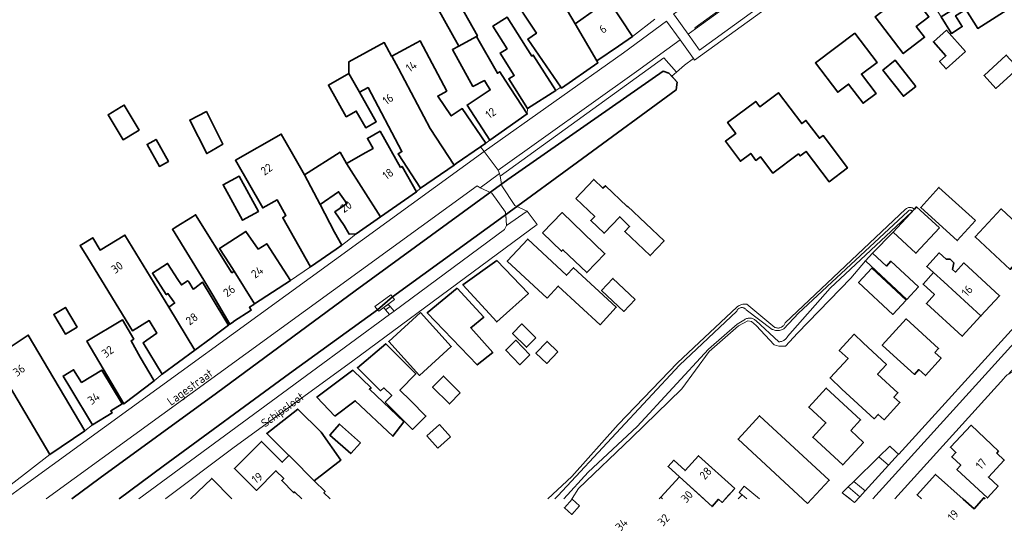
# Model space of a CAD drawing. Header units: metres. Extents: x 244832 to 245816, y 594581 to 595225.
# Tile 16 of 34: x 245302 to 245513, y 594581 to 594690. Entities that reach past the tile are written whole.
import ezdxf
from ezdxf.enums import TextEntityAlignment as Align

# ---------------------------------------------------------------- set-up
doc = ezdxf.new("R2010")
doc.units = ezdxf.units.M
for name, color, linetype, lineweight in [('B-XX-GK-BESCHOEIING-G', 130, 'GK-BESCHOEIING', 35), ('B-XX-GR-GROENVOORZIENING-GV', 80, 'Continuous', 18), ('B-XX-KW-KUNSTWERK_DEK-GV', 170, 'Continuous', 18), ('B-XX-KW-KUNSTWERK_STEIGER-GV', 170, 'Continuous', 18), ('B-XX-OG-BEBOUWING-GV', 7, 'Continuous', 35), ('B-XX-OG-BEBOUWING-T18', 10, 'Continuous', 18), ('B-XX-OG-BEBOUWING_OVERBOUWING-GV', 7, 'Continuous', 18), ('B-XX-OG-TERREIN_ERF-GV', 7, 'Continuous', 18), ('B-XX-OG-TOPOGRAFIE-T18', 10, 'Continuous', 18), ('B-XX-OG-WATER-GV', 130, 'Continuous', 18), ('B-XX-OG-WATER_SLOOT-GV', 120, 'Continuous', 18), ('B-XX-RI-HWA_GOOT_LIJNGOOT-G', 150, 'Continuous', 18), ('B-XX-VH-VERHARDING_OPEN-GV', 252, 'Continuous', 18)]:
    doc.layers.add(name, color=color, linetype=linetype, lineweight=lineweight)
doc.styles.add('NLCS-ISO-M-T18', font='NLCS-ISO.ttf', dxfattribs={"height": 1.8})
doc.linetypes.add('GK-BESCHOEIING', pattern='A,30,-5,[1,NLCS.SHX,S=1,R=0,X=0,Y=0],-5', length=40)

msp = doc.modelspace()

# ---------------------------------------------------------------- linework, layer by layer
at = {"layer": 'B-XX-GK-BESCHOEIING-G', "color": 252}
for points in [[(245439.93, 594678.95), (245406.66, 594655.8), (245374, 594632.01), (245344.27, 594610.09), (245319.38, 594591.98), (245313.3, 594587.49)], [(245378.73, 594627.97), (245381.96, 594630.73), (245405.86, 594648.03), (245422.62, 594660.32), (245442.67, 594674.96), (245442.91, 594676.6), (245441.1, 594678.58), (245439.93, 594678.95)], [(245323.43, 594587.49), (245332.88, 594594.5), (245359.94, 594614.35), (245378.73, 594627.97)]]:
    msp.add_lwpolyline(points, dxfattribs=at)
at = {"layer": 'B-XX-GR-GROENVOORZIENING-GV', "color": 252}
for points in [[(245440.08, 594681.82), (245442.74, 594678.75), (245444.48, 594680.26), (245446.43, 594681.67), (245443.56, 594685.64), (245434.18, 594678.87), (245404.59, 594657.81), (245404.9, 594657.11), (245405, 594656.5)], [(245488.18, 594594.71), (245486.12, 594596.49), (245480.72, 594591.24), (245483.15, 594589.21)], [(245482.03, 594587.98), (245479.52, 594590.06), (245478.24, 594588.82), (245480.9, 594586.74)]]:
    msp.add_lwpolyline(points, close=True, dxfattribs=at)
for points in [[(245313.3, 594587.49), (245319.38, 594591.98), (245344.27, 594610.09), (245374, 594632.01), (245406.66, 594655.8), (245439.93, 594678.95), (245441.1, 594678.58), (245441.74, 594677.88), (245442.74, 594678.75), (245440.08, 594681.82), (245405, 594656.5), (245404.9, 594657.11), (245400.72, 594654), (245400.08, 594654.42), (245307.85, 594587.49)], [(245327.66, 594587.49), (245364.6, 594614.66), (245381.33, 594626.97), (245380.49, 594627.96), (245380.11, 594628.44), (245381.01, 594629.09), (245381.48, 594628.65), (245382.29, 594627.68), (245405.96, 594645.09), (245406.39, 594645.95), (245406.29, 594647.16), (245406.2, 594648.27), (245405.86, 594648.03), (245381.96, 594630.73), (245378.73, 594627.97), (245359.94, 594614.35), (245332.88, 594594.5), (245323.43, 594587.49)]]:
    msp.add_lwpolyline(points, dxfattribs=at)
at = {"layer": 'B-XX-KW-KUNSTWERK_DEK-GV', "color": 252}
msp.add_lwpolyline([(245405, 594656.5), (245404.9, 594657.11), (245400.72, 594654), (245401.5, 594653.64), (245403.23, 594652.86), (245406.15, 594648.81), (245406.29, 594647.16), (245406.39, 594645.95), (245410.77, 594649.02), (245409.22, 594649.75), (245408.18, 594650.25), (245405.37, 594654.42)], close=True, dxfattribs=at)
at = {"layer": 'B-XX-KW-KUNSTWERK_STEIGER-GV', "color": 252}
msp.add_lwpolyline([(245381.96, 594630.73), (245381.63, 594631.15), (245378.19, 594628.68), (245378.73, 594627.97), (245379.05, 594627.66), (245382.42, 594630.12)], close=True, dxfattribs=at)
at = {"layer": 'B-XX-OG-BEBOUWING-GV', "color": 252}
for points in [[(245421.07, 594689.07), (245414.49, 594700.27), (245411.84, 594704.96), (245411.4, 594705.74), (245410.6, 594705.26), (245406.11, 594702.53), (245409.41, 594697.49), (245407.02, 594695.85), (245412.77, 594687.07), (245410.94, 594685.81), (245418.04, 594675.53), (245418.15, 594675.37), (245425.96, 594680.76), (245425.7, 594681.15)], [(245396.17, 594684.35), (245399.92, 594686.4), (245400.14, 594686.51), (245393.97, 594697.55), (245390.03, 594695.35)], [(245428.23, 594694.19), (245428.45, 594694.35), (245426.15, 594697.45), (245425.15, 594698.81), (245424.08, 594698.02), (245422.94, 594697.18), (245423.71, 594696.13), (245423.94, 594695.82), (245423.69, 594695.63), (245423.61, 594695.57), (245425.88, 594692.51), (245425.73, 594692.4), (245421.07, 594689.07), (245425.7, 594681.15), (245430.34, 594684.35), (245433.32, 594686.4)], [(245515.9, 594693.58), (245512.59, 594698.81), (245500, 594690.95), (245499.42, 594690.59), (245501.65, 594687.06), (245503.96, 594688.52), (245502.53, 594690.79), (245504.7, 594692.16), (245507.27, 594688.12)], [(245489.25, 594692.98), (245488.94, 594693.39), (245485.28, 594690.59), (245491.33, 594682.72), (245495.9, 594686.22), (245494.12, 594688.55), (245496.82, 594690.61), (245492.87, 594695.75)], [(245416.91, 594674.81), (245412.09, 594682.4), (245411.77, 594682.2), (245406.51, 594690.5), (245403.45, 594688.56), (245406.49, 594683.78), (245405.01, 594682.84), (245408.02, 594678.08), (245406.84, 594677.33), (245410.86, 594670.98)], [(245480.99, 594687.11), (245472.53, 594680.73), (245477.28, 594674.45), (245479.62, 594676.22), (245482.73, 594672.12), (245485.51, 594674.21), (245482.38, 594678.34), (245485.72, 594680.86)], [(245504.63, 594683.15), (245500.55, 594687.74), (245497.79, 594685.28), (245500.47, 594682.26), (245499.09, 594681.04), (245500.49, 594679.46)], [(245381.76, 594682.18), (245380.19, 594685.08), (245372.63, 594680.99), (245372.64, 594678.49), (245374.91, 594674.49), (245376.73, 594675.47), (245383.97, 594661.79), (245383.18, 594661.26), (245387.95, 594653.94), (245395.15, 594658.9), (245390.06, 594666.71), (245383.22, 594679.53), (245381.8, 594682.21), (245381.77, 594682.19)], [(245393.61, 594674.69), (245387.91, 594685.44), (245387.14, 594685.03), (245381.8, 594682.21), (245383.22, 594679.53), (245390.06, 594666.71), (245395.15, 594658.9), (245395.58, 594659.2), (245400.82, 594662.81), (245401.92, 594663.57), (245396.91, 594670.98), (245394.54, 594669.39), (245391.66, 594673.66)], [(245399.92, 594686.4), (245396.17, 594684.35), (245394.81, 594683.6), (245399.17, 594675.72), (245401.65, 594676.97), (245401.88, 594676.6), (245402.88, 594674.95), (245397.92, 594671.71), (245402.84, 594664.21), (245410.83, 594669.83), (245406.1, 594677.05), (245404.92, 594678.84), (245404.44, 594678.53)], [(245515.92, 594679.62), (245513.38, 594682.4), (245508.63, 594678.05), (245511.17, 594675.27)], [(245494.01, 594675.71), (245489.62, 594681.32), (245486.95, 594679.22), (245491.34, 594673.62)], [(245374.91, 594674.49), (245372.64, 594678.49), (245368.23, 594675.99), (245372.07, 594669.22), (245374.21, 594670.43), (245376.23, 594666.88), (245378.49, 594668.16)], [(245468.88, 594661.32), (245469.24, 594660.85), (245470.53, 594661.82), (245475.45, 594655.32), (245479.38, 594658.29), (245474.14, 594665.2), (245473.37, 594664.62), (245470.47, 594668.44), (245469.59, 594667.77), (245464.59, 594674.37), (245460.61, 594671.36), (245459.73, 594672.52), (245453.72, 594667.98), (245455.47, 594665.66), (245453.23, 594663.97), (245456.46, 594659.71), (245458.66, 594661.37), (245459.78, 594659.88), (245460.77, 594660.63), (245463.39, 594657.17)], [(245327.73, 594666.37), (245324.52, 594671.72), (245323.87, 594671.33), (245321.07, 594669.64), (245324.28, 594664.3), (245327.04, 594665.96)], [(245345.66, 594663.36), (245342.13, 594670.33), (245338.55, 594668.52), (245342.19, 594661.34), (245343.19, 594661.92)], [(245360.28, 594661.81), (245358.15, 594665.53), (245348.35, 594659.91), (245354.18, 594649.74), (245357.25, 594651.49), (245359.16, 594648.12), (245358.47, 594647.63), (245364.44, 594637.12), (245369.88, 594640.9), (245371.14, 594641.78), (245369.57, 594644.54), (245366.46, 594650.45), (245363.13, 594656.81)], [(245383.7, 594658.38), (245379.3, 594666.13), (245376.61, 594664.6), (245377.82, 594662.45), (245376.24, 594661.56), (245372.12, 594659.22), (245379.41, 594647.84), (245387.08, 594653.18), (245384.01, 594658.59)], [(245333.99, 594659.67), (245331.36, 594664.38), (245329.44, 594663.31), (245332.08, 594658.6)], [(245372.12, 594659.22), (245370.76, 594661.62), (245363.13, 594656.81), (245366.46, 594650.45), (245370.42, 594653.2), (245372.2, 594650.65), (245369.63, 594648.86), (245371.63, 594645.98), (245372.68, 594644.14), (245374.21, 594644.22), (245379.41, 594647.84)], [(245353.29, 594648.98), (245349.11, 594656.55), (245345.7, 594654.67), (245349.88, 594647.09)], [(245421.21, 594651.77), (245425.26, 594647.93), (245424.4, 594647.01), (245427.27, 594644.3), (245430.62, 594647.83), (245432.74, 594645.76), (245431.71, 594644.67), (245437.14, 594639.54), (245440.11, 594642.68), (245432.29, 594650.07), (245432.24, 594650.02), (245427.54, 594654.46), (245427.03, 594653.93), (245425.04, 594655.81)], [(245506.79, 594647.03), (245498.94, 594654.12), (245495.05, 594649.82), (245502.9, 594642.73)], [(245414.11, 594644.37), (245418.16, 594640.47), (245418.47, 594640.8), (245423.55, 594635.91), (245427.44, 594639.94), (245418.31, 594648.73)], [(245499.05, 594645.44), (245494.19, 594649.95), (245493.7, 594649.43), (245489.17, 594644.54), (245494.03, 594640.03)], [(245519.84, 594642.49), (245512.28, 594649.52), (245506.7, 594643.54), (245514.18, 594636.59), (245515.65, 594638.17), (245517.32, 594636.62), (245520.34, 594639.86), (245518.76, 594641.33)], [(245347.58, 594635.84), (245339.82, 594648.27), (245339.14, 594647.85), (245335.65, 594645.68), (245335.35, 594645.49), (245334.84, 594645.18), (245341.59, 594634.31), (245343.5, 594631.08), (245347.17, 594624.86), (245347.91, 594625.4), (245347.96, 594625.43), (245351.72, 594627.88), (245351.32, 594628.48), (245352.25, 594629.09), (245352.41, 594629.19), (245348.08, 594636.17), (245347.87, 594636.03)], [(245353.22, 594640.9), (245350.6, 594644.71), (245344.96, 594641.05), (245347.09, 594637.78), (245348.08, 594636.17), (245352.41, 594629.19), (245360.16, 594634.23), (245355.05, 594642.08)], [(245334.08, 594628.51), (245324.66, 594643.92), (245319.41, 594640.7), (245317.79, 594643.36), (245315.09, 594641.71), (245316.73, 594639.05), (245326.3, 594623.45), (245329.86, 594625.63), (245331.48, 594622.98), (245329.4, 594621.46), (245328.57, 594620.85), (245332.65, 594614.18), (245339.62, 594619.3)], [(245415.08, 594630.45), (245417.47, 594633.02), (245426.4, 594624.75), (245429.86, 594628.48), (245420.72, 594636.94), (245419.23, 594635.34), (245410.92, 594643.05), (245406.55, 594638.35)], [(245404.29, 594638.48), (245397.04, 594633.29), (245404.29, 594625.35), (245405.03, 594626.02), (245411.07, 594631.43)], [(245487.72, 594637.29), (245484.74, 594640.05), (245483.22, 594638.42), (245492.08, 594630.18), (245494.57, 594632.86), (245488.68, 594638.33)], [(245500.5, 594638.74), (245499, 594640.12), (245496.35, 594637.23), (245497.8, 594635.89), (245500, 594633.89), (245507.96, 594626.64), (245511.94, 594630.96), (245504.31, 594637.97), (245502.5, 594636.01), (245501.9, 594636.55), (245502.15, 594637.97), (245501.34, 594638.76)], [(245336.04, 594634.41), (245333.81, 594637.86), (245330.57, 594635.77), (245333.53, 594631.19), (245333.59, 594631.23), (245333.88, 594631.42), (245335.18, 594629.64), (245335.34, 594629.43), (245334.08, 594628.51), (245339.62, 594619.3), (245343.16, 594621.91), (245346.87, 594624.64), (245346.71, 594624.9), (245343.11, 594630.8), (245341.26, 594633.83), (245339.62, 594632.58), (245339.55, 594632.53), (245339.32, 594632.36), (245338.34, 594633.89), (245338.15, 594634.17), (245338.03, 594634.09), (245336.77, 594633.28)], [(245491.93, 594629.98), (245484.58, 594636.83), (245481.75, 594633.81), (245489.1, 594626.95)], [(245433.9, 594630.18), (245429.15, 594634.64), (245426.72, 594632.05), (245431.47, 594627.59)], [(245497.8, 594635.89), (245495.55, 594633.45), (245498.01, 594631.19), (245496.29, 594629.32), (245503.96, 594622.29), (245507.96, 594626.64), (245500, 594633.89)], [(245395.84, 594632.54), (245389.4, 594627.32), (245400.13, 594616.17), (245403.43, 594618.82), (245398.71, 594624.09), (245401.5, 594626.34)], [(245314.46, 594624.25), (245311.95, 594628.44), (245309.44, 594626.93), (245311.95, 594622.74)], [(245326.61, 594621.63), (245324.17, 594625.77), (245316.51, 594621.25), (245324.43, 594607.83), (245330.92, 594612.73), (245327.93, 594617.81), (245326.01, 594621.28)], [(245387.95, 594627.35), (245381.17, 594621.16), (245387.78, 594613.93), (245394.56, 594620.11)], [(245498.1, 594618.81), (245498.88, 594619.67), (245491.91, 594625.98), (245486.82, 594620.38), (245489.23, 594618.2), (245493.72, 594614.13), (245494.64, 594615.15), (245496.05, 594613.87), (245499.43, 594617.59)], [(245412.64, 594621.93), (245409.67, 594624.91), (245407.67, 594622.91), (245410.64, 594619.94)], [(245316.11, 594602.08), (245303.98, 594622.55), (245296.37, 594617.5), (245308.61, 594596.98)], [(245411.4, 594618.29), (245408.4, 594621.42), (245406.2, 594619.32), (245409.21, 594616.18)], [(245482.72, 594620.91), (245480.81, 594622.71), (245477.63, 594619.24), (245479.52, 594617.5), (245475.64, 594613.37), (245478.17, 594611), (245485.1, 594604.64), (245485.97, 594605.59), (245487.23, 594604.43), (245490.6, 594608.1), (245489.31, 594609.28), (245490.17, 594610.21), (245485.82, 594614.21), (245487.71, 594616.22)], [(245380.4, 594608.18), (245381.97, 594606.62), (245386.27, 594602.35), (245389.13, 594605.23), (245385.8, 594608.55), (245383.54, 594610.79), (245386.99, 594614.27), (245380.54, 594620.68), (245374.44, 594615.56), (245379.41, 594610.62), (245380.14, 594611.24), (245381.8, 594609.59)], [(245417.36, 594618.98), (245415.05, 594621.19), (245412.67, 594618.69), (245414.98, 594616.49)], [(245315.35, 594612.41), (245313.69, 594615.14), (245311.43, 594613.76), (245313.09, 594611.03), (245317.76, 594603.38), (245321.92, 594605.92), (245321.66, 594606.36), (245324.12, 594607.86), (245319.71, 594615.07)], [(245369.6, 594605.18), (245374, 594608.48), (245382.04, 594600.91), (245384.41, 594603.99), (245377.02, 594610.95), (245377.4, 594611.23), (245373.49, 594615.03), (245365.77, 594609.24)], [(245396.49, 594610.17), (245392.86, 594613.76), (245390.54, 594611.41), (245394.17, 594607.82)], [(245480.08, 594602.1), (245482.2, 594604.4), (245474.84, 594611.19), (245471.1, 594607.15), (245474.77, 594603.77), (245471.93, 594600.7), (245478.35, 594594.79), (245482.79, 594599.6)], [(245359.79, 594596.78), (245359.81, 594596.8), (245360.35, 594596.28), (245365.23, 594591.4), (245370.9, 594595.77), (245366.66, 594601.79), (245361.69, 594606.73), (245355.05, 594601.5)], [(245470.85, 594586.52), (245475.46, 594591.48), (245460.56, 594605.28), (245455.95, 594600.31)], [(245375.1, 594599.51), (245370.63, 594603.49), (245368.56, 594601.16), (245373.02, 594597.18)], [(245511.74, 594597.75), (245505.83, 594603.26), (245501.43, 594598.54), (245502.6, 594597.45), (245501.71, 594596.5), (245503.63, 594594.71), (245502.8, 594593.81), (245509.33, 594587.73), (245511.64, 594590.21), (245509.55, 594592.16), (245512.94, 594595.81), (245511.33, 594597.31)], [(245455.23, 594589.72), (245447.5, 594596.75), (245444.6, 594593.57), (245442.19, 594595.77), (245440.98, 594594.44), (245443.39, 594592.24), (245450.39, 594585.87), (245451.8, 594587.43), (245452.54, 594586.76)], [(245422.01, 594586.03), (245420.44, 594587.46), (245418.76, 594585.62), (245420.33, 594584.19)]]:
    msp.add_lwpolyline(points, close=True, dxfattribs=at)
for points in [[(245368.61, 594587.49), (245367.29, 594588.8), (245367.55, 594589.06), (245365.23, 594591.4), (245360.35, 594596.28), (245359.81, 594596.8), (245359.79, 594596.78), (245358.38, 594595.36), (245353.89, 594599.81), (245348.11, 594593.99), (245352.82, 594589.32), (245357.01, 594593.54), (245358.7, 594591.85), (245358.27, 594591.42), (245360.87, 594588.84), (245361.02, 594588.99), (245362.53, 594587.49)], [(245347.57, 594587.49), (245343.26, 594591.9), (245338.75, 594587.49)], [(245448.6, 594587.49), (245443.39, 594592.24), (245439.4, 594587.86), (245439.8, 594587.49)], [(245508.84, 594587.49), (245508.55, 594587.75), (245506.48, 594585.39), (245504.16, 594587.42), (245498.23, 594592.76), (245494.27, 594588.38), (245495.26, 594587.49)], [(245439.8, 594587.49), (245439.4, 594587.86), (245439.06, 594587.49)]]:
    msp.add_lwpolyline(points, dxfattribs=at)
at = {"layer": 'B-XX-OG-BEBOUWING_OVERBOUWING-GV', "color": 252}
msp.add_lwpolyline([(245392.03, 594603.4), (245389.35, 594600.97), (245391.69, 594598.38), (245394.37, 594600.81)], close=True, dxfattribs=at)
at = {"layer": 'B-XX-OG-TERREIN_ERF-GV', "color": 252}
for points in [[(245482.73, 594707.4), (245446.66, 594681.36), (245446.43, 594681.67), (245444.48, 594680.26), (245442.74, 594678.75), (245441.74, 594677.88), (245442.91, 594676.6), (245442.67, 594674.96), (245422.62, 594660.32), (245408.61, 594650.05), (245409.22, 594649.75), (245410.77, 594649.02), (245412.97, 594646.21), (245373.44, 594617.02), (245347.8, 594598.37), (245333.45, 594587.56), (245333.36, 594587.49)], [(245414.49, 594700.27), (245421.07, 594689.07), (245425.73, 594692.4)], [(245393.97, 594697.55), (245400.14, 594686.51), (245399.92, 594686.4), (245404.44, 594678.53), (245404.92, 594678.84), (245406.1, 594677.05), (245410.83, 594669.83), (245410.83, 594669.85), (245410.86, 594670.98), (245406.84, 594677.33), (245408.02, 594678.08), (245405.01, 594682.84), (245406.49, 594683.78), (245403.45, 594688.56), (245406.51, 594690.5), (245411.77, 594682.2), (245412.09, 594682.4), (245416.91, 594674.81), (245418.04, 594675.53), (245410.94, 594685.81), (245412.77, 594687.07), (245407.02, 594695.85)], [(245300.33, 594590.57), (245308.61, 594596.98), (245296.37, 594617.5), (245303.98, 594622.55), (245316.11, 594602.08), (245317.76, 594603.38), (245313.09, 594611.03), (245311.43, 594613.76), (245313.69, 594615.14), (245315.35, 594612.41), (245319.71, 594615.07), (245324.12, 594607.86), (245324.43, 594607.83), (245316.51, 594621.25), (245324.17, 594625.77), (245326.61, 594621.63), (245326.01, 594621.28), (245327.93, 594617.81), (245330.92, 594612.73), (245332.65, 594614.18), (245328.57, 594620.85), (245329.4, 594621.46), (245331.48, 594622.98), (245329.86, 594625.63), (245326.3, 594623.45), (245316.73, 594639.05), (245315.09, 594641.71), (245317.79, 594643.36), (245319.41, 594640.7), (245324.66, 594643.92), (245334.08, 594628.51), (245335.34, 594629.43), (245335.18, 594629.64), (245333.88, 594631.42), (245333.59, 594631.23), (245333.53, 594631.19), (245330.57, 594635.77), (245333.81, 594637.86), (245336.04, 594634.41), (245336.77, 594633.28), (245338.03, 594634.09), (245338.15, 594634.17), (245338.34, 594633.89), (245339.32, 594632.36), (245339.55, 594632.53), (245339.62, 594632.58), (245341.26, 594633.83), (245343.11, 594630.8), (245346.71, 594624.9), (245346.87, 594624.64), (245347.17, 594624.86), (245343.5, 594631.08), (245341.59, 594634.31), (245334.84, 594645.18), (245335.35, 594645.49), (245335.65, 594645.68), (245339.14, 594647.85), (245339.82, 594648.27), (245347.58, 594635.84), (245347.87, 594636.03), (245348.08, 594636.17), (245347.09, 594637.78), (245344.96, 594641.05), (245350.6, 594644.71), (245353.22, 594640.9), (245355.05, 594642.08), (245360.16, 594634.23), (245364.44, 594637.12), (245358.47, 594647.63), (245359.16, 594648.12), (245357.25, 594651.49), (245354.18, 594649.74), (245348.35, 594659.91), (245358.15, 594665.53), (245360.28, 594661.81), (245363.13, 594656.81), (245370.76, 594661.62), (245372.12, 594659.22), (245376.24, 594661.56), (245377.82, 594662.45), (245376.61, 594664.6), (245379.3, 594666.13), (245383.7, 594658.38), (245384.01, 594658.59), (245387.08, 594653.18), (245387.95, 594653.94), (245383.18, 594661.26), (245383.97, 594661.79), (245376.73, 594675.47), (245374.91, 594674.49), (245378.49, 594668.16), (245376.23, 594666.88), (245374.21, 594670.43), (245372.07, 594669.22), (245368.23, 594675.99), (245372.64, 594678.49), (245372.63, 594680.99), (245380.19, 594685.08), (245381.76, 594682.18), (245381.77, 594682.19), (245381.8, 594682.21), (245387.14, 594685.03), (245387.91, 594685.44), (245393.61, 594674.69), (245391.66, 594673.66), (245394.54, 594669.39), (245396.91, 594670.98), (245401.92, 594663.57), (245402.84, 594664.21), (245397.92, 594671.71), (245402.88, 594674.95), (245401.88, 594676.6), (245401.65, 594676.97), (245399.17, 594675.72), (245394.81, 594683.6), (245396.17, 594684.35), (245390.03, 594695.35)], [(245428.23, 594694.19), (245433.32, 594686.4), (245438.11, 594690.11)], [(245479.94, 594587.49), (245478.24, 594588.82), (245479.52, 594590.06), (245480.72, 594591.24), (245486.12, 594596.49), (245488.45, 594598.77), (245489.74, 594597.55), (245490.3, 594597.05), (245490.34, 594597.09), (245515.15, 594624.29), (245516.83, 594626.12), (245544.91, 594656.3), (245545.85, 594657.67), (245546.24, 594658.91), (245546.26, 594660.76), (245545.23, 594662.94), (245543.25, 594665.3), (245526.22, 594681.61), (245523.66, 594684.15), (245521.05, 594687.19), (245519.4, 594689.35), (245517.57, 594692.19)], [(245415.21, 594587.49), (245420.38, 594592.31), (245430.3, 594603.43), (245443.02, 594616.62), (245455.7, 594628.54), (245455.83, 594628.63), (245456, 594628.75), (245456.18, 594628.86), (245456.37, 594628.95), (245456.56, 594629.03), (245456.76, 594629.09), (245456.96, 594629.13), (245457.17, 594629.17), (245457.38, 594629.18), (245457.59, 594629.18), (245457.8, 594629.16), (245463.86, 594624.19), (245463.99, 594624.13), (245464.15, 594624.09), (245464.3, 594624.06), (245464.46, 594624.04), (245464.62, 594624.04), (245464.77, 594624.06), (245464.93, 594624.09), (245465.08, 594624.14), (245465.23, 594624.21), (245465.36, 594624.28), (245465.49, 594624.38), (245465.61, 594624.48), (245465.72, 594624.59), (245465.82, 594624.72), (245465.9, 594624.85), (245465.97, 594625), (245466.02, 594625.15), (245491.81, 594649.44), (245491.92, 594649.54), (245492.03, 594649.63), (245492.16, 594649.7), (245492.29, 594649.76), (245492.43, 594649.8), (245492.57, 594649.83), (245492.71, 594649.84), (245492.86, 594649.84), (245493, 594649.82), (245493.14, 594649.78), (245493.27, 594649.73), (245493.4, 594649.67), (245493.52, 594649.59), (245493.63, 594649.49), (245493.7, 594649.43), (245494.19, 594649.95), (245499.05, 594645.44), (245494.03, 594640.03), (245489.17, 594644.54), (245484.74, 594640.05), (245487.72, 594637.29), (245488.68, 594638.33), (245494.57, 594632.86), (245492.08, 594630.18), (245483.22, 594638.42), (245480.1, 594634.73), (245468.65, 594622.96), (245466.09, 594620.15), (245465.61, 594620.16), (245464.65, 594620.18), (245463.7, 594620.42), (245459.86, 594624.6), (245458.81, 594625.42), (245458.07, 594625.6), (245456.02, 594624.53), (245449.78, 594619.03), (245443.95, 594611.02), (245433.12, 594600.57), (245421.8, 594589.71), (245420.42, 594587.61), (245420.3, 594587.49)], [(245542.36, 594587.49), (245519.09, 594613.75), (245518.54, 594614.19), (245518.24, 594614.37), (245517.93, 594614.52), (245517.6, 594614.66), (245517.26, 594614.76), (245516.92, 594614.83), (245516.57, 594614.88), (245516.22, 594614.9), (245515.87, 594614.88), (245515.52, 594614.84), (245515.17, 594614.77), (245514.83, 594614.67), (245514.51, 594614.55), (245514.19, 594614.39), (245513.89, 594614.21), (245513.6, 594614.01), (245513.33, 594613.79), (245513.08, 594613.54), (245512.85, 594613.27), (245489.5, 594587.49)], [(245362.53, 594587.49), (245361.02, 594588.99), (245360.87, 594588.84), (245358.27, 594591.42), (245358.7, 594591.85), (245357.01, 594593.54), (245352.82, 594589.32), (245348.11, 594593.99), (245353.89, 594599.81), (245358.38, 594595.36), (245359.79, 594596.78), (245355.05, 594601.5), (245361.69, 594606.73), (245366.66, 594601.79), (245370.9, 594595.77), (245365.23, 594591.4), (245367.55, 594589.06), (245367.29, 594588.8), (245368.61, 594587.49)], [(245439.06, 594587.49), (245439.4, 594587.86), (245443.39, 594592.24), (245440.98, 594594.44), (245442.19, 594595.77), (245444.6, 594593.57), (245447.5, 594596.75), (245455.23, 594589.72), (245453.21, 594587.49)], [(245338.75, 594587.49), (245343.26, 594591.9), (245347.57, 594587.49)], [(245495.26, 594587.49), (245494.27, 594588.38), (245498.23, 594592.76), (245504.16, 594587.42), (245506.48, 594585.39), (245508.55, 594587.75), (245508.84, 594587.49)], [(245456.01, 594587.49), (245456.8, 594588.37), (245456.17, 594588.91), (245457.28, 594590.21), (245460.53, 594587.49)]]:
    msp.add_lwpolyline(points, dxfattribs=at)
for points in [[(245497.53, 594693.56), (245499.89, 594695.06), (245501.19, 594693.02), (245503.39, 594694.41), (245500.92, 594698.31), (245509.47, 594703.72), (245512.59, 594698.81), (245515.9, 594693.58), (245507.27, 594688.12), (245504.7, 594692.16), (245502.53, 594690.79), (245503.96, 594688.52), (245501.65, 594687.06), (245499.42, 594690.59)], [(245485.28, 594690.59), (245488.94, 594693.39), (245489.25, 594692.98), (245492.87, 594695.75), (245496.82, 594690.61), (245494.12, 594688.55), (245495.9, 594686.22), (245491.33, 594682.72)], [(245472.53, 594680.73), (245480.99, 594687.11), (245485.72, 594680.86), (245482.38, 594678.34), (245485.51, 594674.21), (245482.73, 594672.12), (245479.62, 594676.22), (245477.28, 594674.45)], [(245499.09, 594681.04), (245500.47, 594682.26), (245497.79, 594685.28), (245500.55, 594687.74), (245504.63, 594683.15), (245500.49, 594679.46)], [(245508.63, 594678.05), (245513.38, 594682.4), (245515.92, 594679.62), (245511.17, 594675.27)], [(245486.95, 594679.22), (245489.62, 594681.32), (245494.01, 594675.71), (245491.34, 594673.62)], [(245468.88, 594661.32), (245463.39, 594657.17), (245460.77, 594660.63), (245459.78, 594659.88), (245458.66, 594661.37), (245456.46, 594659.71), (245453.23, 594663.97), (245455.47, 594665.66), (245453.72, 594667.98), (245459.73, 594672.52), (245460.61, 594671.36), (245464.59, 594674.37), (245469.59, 594667.77), (245470.47, 594668.44), (245473.37, 594664.62), (245474.14, 594665.2), (245479.38, 594658.29), (245475.45, 594655.32), (245470.53, 594661.82), (245469.24, 594660.85)], [(245323.87, 594671.33), (245324.52, 594671.72), (245327.73, 594666.37), (245327.04, 594665.96), (245324.28, 594664.3), (245321.07, 594669.64)], [(245338.55, 594668.52), (245342.13, 594670.33), (245345.66, 594663.36), (245343.19, 594661.92), (245342.19, 594661.34)], [(245329.44, 594663.31), (245331.36, 594664.38), (245333.99, 594659.67), (245332.08, 594658.6)], [(245345.7, 594654.67), (245349.11, 594656.55), (245353.29, 594648.98), (245349.88, 594647.09)], [(245421.21, 594651.77), (245425.04, 594655.81), (245427.03, 594653.93), (245427.54, 594654.46), (245432.24, 594650.02), (245432.29, 594650.07), (245440.11, 594642.68), (245437.14, 594639.54), (245431.71, 594644.67), (245432.74, 594645.76), (245430.62, 594647.83), (245427.27, 594644.3), (245424.4, 594647.01), (245425.26, 594647.93)], [(245372.2, 594650.65), (245370.42, 594653.2), (245366.46, 594650.45), (245369.57, 594644.54), (245371.14, 594641.78), (245372.24, 594642.65), (245374.21, 594644.22), (245372.68, 594644.14), (245371.63, 594645.98), (245369.63, 594648.86)], [(245495.05, 594649.82), (245498.94, 594654.12), (245506.79, 594647.03), (245502.9, 594642.73)], [(245423.55, 594635.91), (245418.47, 594640.8), (245418.16, 594640.47), (245414.11, 594644.37), (245418.31, 594648.73), (245427.44, 594639.94)], [(245506.7, 594643.54), (245512.28, 594649.52), (245519.84, 594642.49), (245518.76, 594641.33), (245520.34, 594639.86), (245517.32, 594636.62), (245515.65, 594638.17), (245514.18, 594636.59)], [(245415.08, 594630.45), (245406.55, 594638.35), (245410.92, 594643.05), (245419.23, 594635.34), (245420.72, 594636.94), (245429.86, 594628.48), (245426.4, 594624.75), (245417.47, 594633.02)], [(245405.03, 594626.02), (245404.29, 594625.35), (245397.04, 594633.29), (245404.29, 594638.48), (245411.07, 594631.43)], [(245495.55, 594633.45), (245497.8, 594635.89), (245496.35, 594637.23), (245499, 594640.12), (245500.5, 594638.74), (245501.34, 594638.76), (245502.15, 594637.97), (245501.9, 594636.55), (245502.5, 594636.01), (245504.31, 594637.97), (245511.94, 594630.96), (245507.96, 594626.64), (245503.96, 594622.29), (245496.29, 594629.32), (245498.01, 594631.19)], [(245481.75, 594633.81), (245484.58, 594636.83), (245491.93, 594629.98), (245489.1, 594626.95)], [(245426.72, 594632.05), (245429.15, 594634.64), (245433.9, 594630.18), (245431.47, 594627.59)], [(245400.13, 594616.17), (245389.4, 594627.32), (245395.84, 594632.54), (245401.5, 594626.34), (245398.71, 594624.09), (245403.43, 594618.82)], [(245311.95, 594628.44), (245314.46, 594624.25), (245311.95, 594622.74), (245309.44, 594626.93)], [(245387.78, 594613.93), (245381.17, 594621.16), (245387.95, 594627.35), (245394.56, 594620.11)], [(245486.82, 594620.38), (245491.91, 594625.98), (245498.88, 594619.67), (245498.1, 594618.81), (245499.43, 594617.59), (245496.05, 594613.87), (245494.64, 594615.15), (245493.72, 594614.13), (245489.23, 594618.2)], [(245410.64, 594619.94), (245407.67, 594622.91), (245409.67, 594624.91), (245412.64, 594621.93)], [(245409.21, 594616.18), (245406.2, 594619.32), (245408.4, 594621.42), (245411.4, 594618.29)], [(245479.52, 594617.5), (245477.63, 594619.24), (245480.81, 594622.71), (245482.72, 594620.91), (245487.71, 594616.22), (245485.82, 594614.21), (245490.17, 594610.21), (245489.31, 594609.28), (245490.6, 594608.1), (245487.23, 594604.43), (245485.97, 594605.59), (245485.1, 594604.64), (245478.17, 594611), (245475.64, 594613.37)], [(245386.27, 594602.35), (245381.97, 594606.62), (245380.4, 594608.18), (245381.8, 594609.59), (245380.14, 594611.24), (245379.41, 594610.62), (245374.44, 594615.56), (245380.54, 594620.68), (245386.99, 594614.27), (245383.54, 594610.79), (245385.8, 594608.55), (245389.13, 594605.23)], [(245414.98, 594616.49), (245412.67, 594618.69), (245415.05, 594621.19), (245417.36, 594618.98)], [(245384.41, 594603.99), (245382.04, 594600.91), (245374, 594608.48), (245369.6, 594605.18), (245365.77, 594609.24), (245373.49, 594615.03), (245377.4, 594611.23), (245377.02, 594610.95)], [(245394.17, 594607.82), (245390.54, 594611.41), (245392.86, 594613.76), (245396.49, 594610.17)], [(245471.1, 594607.15), (245474.84, 594611.19), (245482.2, 594604.4), (245480.08, 594602.1), (245482.79, 594599.6), (245478.35, 594594.79), (245471.93, 594600.7), (245474.77, 594603.77)], [(245460.56, 594605.28), (245475.46, 594591.48), (245470.85, 594586.52), (245455.95, 594600.31)], [(245373.02, 594597.18), (245368.56, 594601.16), (245370.63, 594603.49), (245375.1, 594599.51)], [(245391.69, 594598.38), (245389.35, 594600.97), (245392.03, 594603.4), (245394.37, 594600.81)], [(245511.74, 594597.75), (245511.33, 594597.31), (245512.94, 594595.81), (245509.55, 594592.16), (245511.64, 594590.21), (245509.33, 594587.73), (245502.8, 594593.81), (245503.63, 594594.71), (245501.71, 594596.5), (245502.6, 594597.45), (245501.43, 594598.54), (245505.83, 594603.26)], [(245422.01, 594586.03), (245420.33, 594584.19), (245418.76, 594585.62), (245420.44, 594587.46)]]:
    msp.add_lwpolyline(points, close=True, dxfattribs=at)
at = {"layer": 'B-XX-OG-WATER-GV', "color": 252}
for points in [[(245323.43, 594587.49), (245332.88, 594594.5), (245359.94, 594614.35), (245378.73, 594627.97), (245381.96, 594630.73), (245405.86, 594648.03), (245406.2, 594648.27), (245408.61, 594650.05), (245422.62, 594660.32), (245442.67, 594674.96), (245442.91, 594676.6), (245441.74, 594677.88), (245441.1, 594678.58), (245439.93, 594678.95), (245406.66, 594655.8), (245374, 594632.01), (245344.27, 594610.09), (245319.38, 594591.98), (245313.3, 594587.49)], [(245418.65, 594587.49), (245423.87, 594593.19), (245434.36, 594603.02), (245449.64, 594619.5), (245455.73, 594624.86), (245457.16, 594625.7), (245457.3, 594625.81), (245457.45, 594625.91), (245457.61, 594625.99), (245457.78, 594626.06), (245457.95, 594626.11), (245458.12, 594626.14), (245458.3, 594626.16), (245458.48, 594626.17), (245458.66, 594626.16), (245458.83, 594626.13), (245459, 594626.08), (245459.17, 594626.03), (245459.33, 594625.95), (245459.49, 594625.86), (245459.64, 594625.76), (245459.77, 594625.65), (245459.78, 594625.65), (245464.71, 594621.1), (245464.89, 594621.11), (245465.07, 594621.14), (245465.24, 594621.18), (245465.42, 594621.23), (245465.59, 594621.3), (245465.75, 594621.39), (245465.9, 594621.49), (245466.05, 594621.6), (245466.18, 594621.72), (245466.31, 594621.85), (245466.42, 594622), (245466.52, 594622.15), (245466.54, 594622.2), (245475.7, 594632.59), (245493.08, 594648.82), (245493.11, 594648.85), (245493.2, 594648.93), (245493.2, 594648.99), (245493.18, 594649.03), (245493.13, 594649.1), (245493.07, 594649.16), (245492.99, 594649.21), (245492.91, 594649.24), (245492.82, 594649.26), (245492.73, 594649.26), (245492.64, 594649.25), (245492.56, 594649.22), (245492.48, 594649.18), (245492.42, 594649.12), (245492.36, 594649.05), (245492.32, 594648.98), (245468.87, 594627.25), (245465.78, 594623.9), (245465.6, 594623.8), (245465.41, 594623.71), (245465.22, 594623.64), (245465.02, 594623.58), (245464.82, 594623.54), (245464.61, 594623.52), (245464.4, 594623.51), (245464.2, 594623.52), (245463.99, 594623.54), (245463.79, 594623.58), (245463.59, 594623.64), (245463.4, 594623.7), (245463.29, 594623.75), (245457.68, 594627.97), (245457.6, 594628.08), (245457.5, 594628.17), (245457.4, 594628.25), (245457.28, 594628.31), (245457.16, 594628.36), (245457.03, 594628.4), (245456.9, 594628.42), (245456.76, 594628.43), (245456.63, 594628.42), (245456.5, 594628.4), (245456.37, 594628.36), (245456.24, 594628.3), (245456.13, 594628.23), (245456.02, 594628.15), (245455.92, 594628.06), (245455.83, 594627.96), (245455.76, 594627.84), (245455.7, 594627.72), (245455.66, 594627.62), (245443.45, 594616.09), (245429.84, 594601.58), (245417.38, 594588.18), (245416.7, 594587.49)]]:
    msp.add_lwpolyline(points, dxfattribs=at)
at = {"layer": 'B-XX-OG-WATER_SLOOT-GV', "color": 252}
for points in [[(245420.3, 594587.49), (245420.42, 594587.61), (245421.8, 594589.71), (245433.12, 594600.57), (245443.95, 594611.02), (245449.78, 594619.03), (245456.02, 594624.53), (245458.07, 594625.6), (245458.81, 594625.42), (245459.86, 594624.6), (245463.7, 594620.42), (245464.65, 594620.18), (245465.61, 594620.16), (245466.09, 594620.15), (245468.65, 594622.96), (245480.1, 594634.73), (245483.22, 594638.42), (245484.74, 594640.05), (245489.17, 594644.54), (245493.7, 594649.43), (245493.63, 594649.49), (245493.52, 594649.59), (245493.4, 594649.67), (245493.27, 594649.73), (245493.14, 594649.78), (245493, 594649.82), (245492.86, 594649.84), (245492.71, 594649.84), (245492.57, 594649.83), (245492.43, 594649.8), (245492.29, 594649.76), (245492.16, 594649.7), (245492.03, 594649.63), (245491.92, 594649.54), (245491.81, 594649.44), (245466.02, 594625.15), (245465.97, 594625), (245465.9, 594624.85), (245465.82, 594624.72), (245465.72, 594624.59), (245465.61, 594624.48), (245465.49, 594624.38), (245465.36, 594624.28), (245465.23, 594624.21), (245465.08, 594624.14), (245464.93, 594624.09), (245464.77, 594624.06), (245464.62, 594624.04), (245464.46, 594624.04), (245464.3, 594624.06), (245464.15, 594624.09), (245463.99, 594624.13), (245463.86, 594624.19), (245457.8, 594629.16), (245457.59, 594629.18), (245457.38, 594629.18), (245457.17, 594629.17), (245456.96, 594629.13), (245456.76, 594629.09), (245456.56, 594629.03), (245456.37, 594628.95), (245456.18, 594628.86), (245456, 594628.75), (245455.83, 594628.63), (245455.7, 594628.54), (245443.02, 594616.62), (245430.3, 594603.43), (245420.38, 594592.31), (245415.21, 594587.49)], [(245416.7, 594587.49), (245417.38, 594588.18), (245429.84, 594601.58), (245443.45, 594616.09), (245455.66, 594627.62), (245455.7, 594627.72), (245455.76, 594627.84), (245455.83, 594627.96), (245455.92, 594628.06), (245456.02, 594628.15), (245456.13, 594628.23), (245456.24, 594628.3), (245456.37, 594628.36), (245456.5, 594628.4), (245456.63, 594628.42), (245456.76, 594628.43), (245456.9, 594628.42), (245457.03, 594628.4), (245457.16, 594628.36), (245457.28, 594628.31), (245457.4, 594628.25), (245457.5, 594628.17), (245457.6, 594628.08), (245457.68, 594627.97), (245463.29, 594623.75), (245463.4, 594623.7), (245463.59, 594623.64), (245463.79, 594623.58), (245463.99, 594623.54), (245464.2, 594623.52), (245464.4, 594623.51), (245464.61, 594623.52), (245464.82, 594623.54), (245465.02, 594623.58), (245465.22, 594623.64), (245465.41, 594623.71), (245465.6, 594623.8), (245465.78, 594623.9), (245468.87, 594627.25), (245492.32, 594648.98), (245492.36, 594649.05), (245492.42, 594649.12), (245492.48, 594649.18), (245492.56, 594649.22), (245492.64, 594649.25), (245492.73, 594649.26), (245492.82, 594649.26), (245492.91, 594649.24), (245492.99, 594649.21), (245493.07, 594649.16), (245493.13, 594649.1), (245493.18, 594649.03), (245493.2, 594648.99), (245493.2, 594648.93), (245493.11, 594648.85), (245493.08, 594648.82), (245475.7, 594632.59), (245466.54, 594622.2), (245466.52, 594622.15), (245466.42, 594622), (245466.31, 594621.85), (245466.18, 594621.72), (245466.05, 594621.6), (245465.9, 594621.49), (245465.75, 594621.39), (245465.59, 594621.3), (245465.42, 594621.23), (245465.24, 594621.18), (245465.07, 594621.14), (245464.89, 594621.11), (245464.71, 594621.1), (245459.78, 594625.65), (245459.77, 594625.65), (245459.64, 594625.76), (245459.49, 594625.86), (245459.33, 594625.95), (245459.17, 594626.03), (245459, 594626.08), (245458.83, 594626.13), (245458.66, 594626.16), (245458.48, 594626.17), (245458.3, 594626.16), (245458.12, 594626.14), (245457.95, 594626.11), (245457.78, 594626.06), (245457.61, 594625.99), (245457.45, 594625.91), (245457.3, 594625.81), (245457.16, 594625.7), (245455.73, 594624.86), (245449.64, 594619.5), (245434.36, 594603.02), (245423.87, 594593.19), (245418.65, 594587.49)]]:
    msp.add_lwpolyline(points, dxfattribs=at)
at = {"layer": 'B-XX-RI-HWA_GOOT_LIJNGOOT-G', "color": 252}
msp.add_lwpolyline([(245469.8, 594704.98), (245469.95, 594704.79), (245468.98, 594704.08), (245446.87, 594688.01), (245446.73, 594688.21)], close=True, dxfattribs=at)
at = {"layer": 'B-XX-VH-VERHARDING_OPEN-GV', "color": 252}
for points in [[(245468.98, 594704.08), (245471.43, 594700.68), (245475.19, 594703.4), (245472.78, 594706.72), (245474.52, 594707.98), (245476.92, 594704.66), (245481.41, 594707.91), (245479.44, 594711.28), (245475.98, 594717.19), (245471.51, 594714.43), (245472.61, 594712.54), (245466.46, 594708.98), (245459.39, 594703.81), (245442.15, 594691.19), (245442.33, 594690.94), (245445.26, 594686.86), (245445.27, 594686.85), (245446.87, 594688.01)], [(245471.43, 594700.68), (245468.98, 594704.08), (245446.87, 594688.01), (245445.27, 594686.85), (245447.67, 594683.49)], [(245443.56, 594685.64), (245440.63, 594689.69), (245431.39, 594682.87), (245401.61, 594661.8), (245404.59, 594657.81), (245434.18, 594678.87)], [(245405, 594656.5), (245404.9, 594657.11), (245400.72, 594654), (245401.5, 594653.64), (245403.23, 594652.86), (245406.15, 594648.81), (245406.29, 594647.16), (245406.39, 594645.95), (245410.77, 594649.02), (245409.22, 594649.75), (245408.18, 594650.25), (245405.37, 594654.42)], [(245381.48, 594628.65), (245381.01, 594629.09), (245380.11, 594628.44), (245380.49, 594627.96)], [(245382.29, 594627.68), (245381.48, 594628.65), (245380.49, 594627.96), (245381.33, 594626.97)], [(245489.74, 594597.55), (245488.45, 594598.77), (245486.12, 594596.49), (245488.18, 594594.71), (245490.3, 594597.05)], [(245483.15, 594589.21), (245480.72, 594591.24), (245479.52, 594590.06), (245482.03, 594587.98)]]:
    msp.add_lwpolyline(points, close=True, dxfattribs=at)
for points in [[(245438.11, 594690.11), (245433.32, 594686.4), (245430.34, 594684.35), (245425.7, 594681.15), (245425.96, 594680.76), (245418.15, 594675.37), (245418.04, 594675.53), (245416.91, 594674.81), (245410.86, 594670.98), (245410.83, 594669.85), (245410.83, 594669.83), (245402.84, 594664.21), (245401.92, 594663.57), (245400.82, 594662.81), (245401.61, 594661.8), (245431.39, 594682.87), (245440.63, 594689.69), (245443.56, 594685.64), (245446.43, 594681.67), (245446.66, 594681.36), (245482.73, 594707.4)], [(245471.43, 594700.68), (245447.67, 594683.49), (245445.27, 594686.85), (245445.26, 594686.86), (245442.33, 594690.94)], [(245299.2, 594587.49), (245303.87, 594590.96), (245380.76, 594646.69), (245401.61, 594661.8), (245400.82, 594662.81), (245395.58, 594659.2), (245395.15, 594658.9), (245387.95, 594653.94), (245387.08, 594653.18), (245379.41, 594647.84), (245374.21, 594644.22), (245372.24, 594642.65), (245371.14, 594641.78), (245369.88, 594640.9), (245364.44, 594637.12), (245360.16, 594634.23), (245352.41, 594629.19), (245352.25, 594629.09), (245351.32, 594628.48), (245351.72, 594627.88), (245347.96, 594625.43), (245347.91, 594625.4), (245347.17, 594624.86), (245346.87, 594624.64), (245343.16, 594621.91), (245339.62, 594619.3), (245332.65, 594614.18), (245330.92, 594612.73), (245324.43, 594607.83), (245324.12, 594607.86), (245321.66, 594606.36), (245321.92, 594605.92), (245317.76, 594603.38), (245316.11, 594602.08), (245308.61, 594596.98), (245300.33, 594590.57)], [(245307.85, 594587.49), (245400.08, 594654.42), (245400.72, 594654), (245404.9, 594657.11), (245404.59, 594657.81), (245401.61, 594661.8), (245380.76, 594646.69), (245303.87, 594590.96), (245299.2, 594587.49)], [(245333.36, 594587.49), (245333.45, 594587.56), (245347.8, 594598.37), (245373.44, 594617.02), (245412.97, 594646.21), (245410.77, 594649.02), (245409.22, 594649.75), (245408.61, 594650.05), (245406.2, 594648.27), (245406.29, 594647.16), (245406.39, 594645.95), (245405.96, 594645.09), (245382.29, 594627.68), (245381.33, 594626.97), (245364.6, 594614.66), (245327.66, 594587.49)], [(245484.83, 594587.49), (245516.45, 594622.36), (245517.01, 594622.98), (245515.15, 594624.29), (245490.34, 594597.09), (245490.3, 594597.05), (245488.18, 594594.71), (245483.15, 594589.21), (245482.03, 594587.98), (245481.59, 594587.49)], [(245489.5, 594587.49), (245512.85, 594613.27), (245513.08, 594613.54), (245513.33, 594613.79), (245513.6, 594614.01), (245513.89, 594614.21), (245519.86, 594620.91), (245517.01, 594622.98), (245516.45, 594622.36), (245484.83, 594587.49)], [(245460.53, 594587.49), (245457.28, 594590.21), (245456.17, 594588.91), (245456.8, 594588.37), (245457.81, 594587.49)], [(245457.81, 594587.49), (245456.8, 594588.37), (245456.01, 594587.49)]]:
    msp.add_lwpolyline(points, dxfattribs=at)

# ---------------------------------------------------------------- texts
at = {"layer": 'B-XX-OG-BEBOUWING-T18', "color": 252, "style": 'NLCS-ISO-M-T18'}
for s, rotation, p in [('6', 35.9, (245427, 594688)), ('14', 35.9, (245386, 594680)), ('16', 35.9, (245381, 594673)), ('12', 35.9, (245403, 594670)), ('22', 35.9, (245355, 594658)), ('18', 35.9, (245381, 594657)), ('20', 35.9, (245372, 594650)), ('30', 36.5, (245323, 594637)), ('24', 36.5, (245353, 594636)), ('26', 36.5, (245347, 594632)), ('16', 47.7, (245505, 594632)), ('28', 36.5, (245339, 594626)), ('32', 36.5, (245321, 594619)), ('36', 36.5, (245302, 594615)), ('34', 36.5, (245318, 594609)), ('17', 47.7, (245508, 594595)), ('28', 48, (245449, 594593)), ('19', 35.6, (245353, 594592)), ('30', 48, (245445, 594588)), ('34', 48, (245431, 594582)), ('32', 48, (245440, 594583)), ('19', 47.7, (245502, 594584))]:
    msp.add_text(s, height=1.8, rotation=rotation, dxfattribs=at).set_placement(p, align=Align.MIDDLE_CENTER)
at = {"layer": 'B-XX-OG-TOPOGRAFIE-T18', "color": 252, "style": 'NLCS-ISO-M-T18'}
for s, rotation, p in [('Lagestraat', 35.9, (245338.6, 594611.42)), ('Schipsloot', 36.1, (245358.43, 594606.56))]:
    msp.add_text(s, height=1.8, rotation=rotation, dxfattribs=at).set_placement(p, align=Align.MIDDLE_CENTER)

doc.saveas('drawing.dxf')
